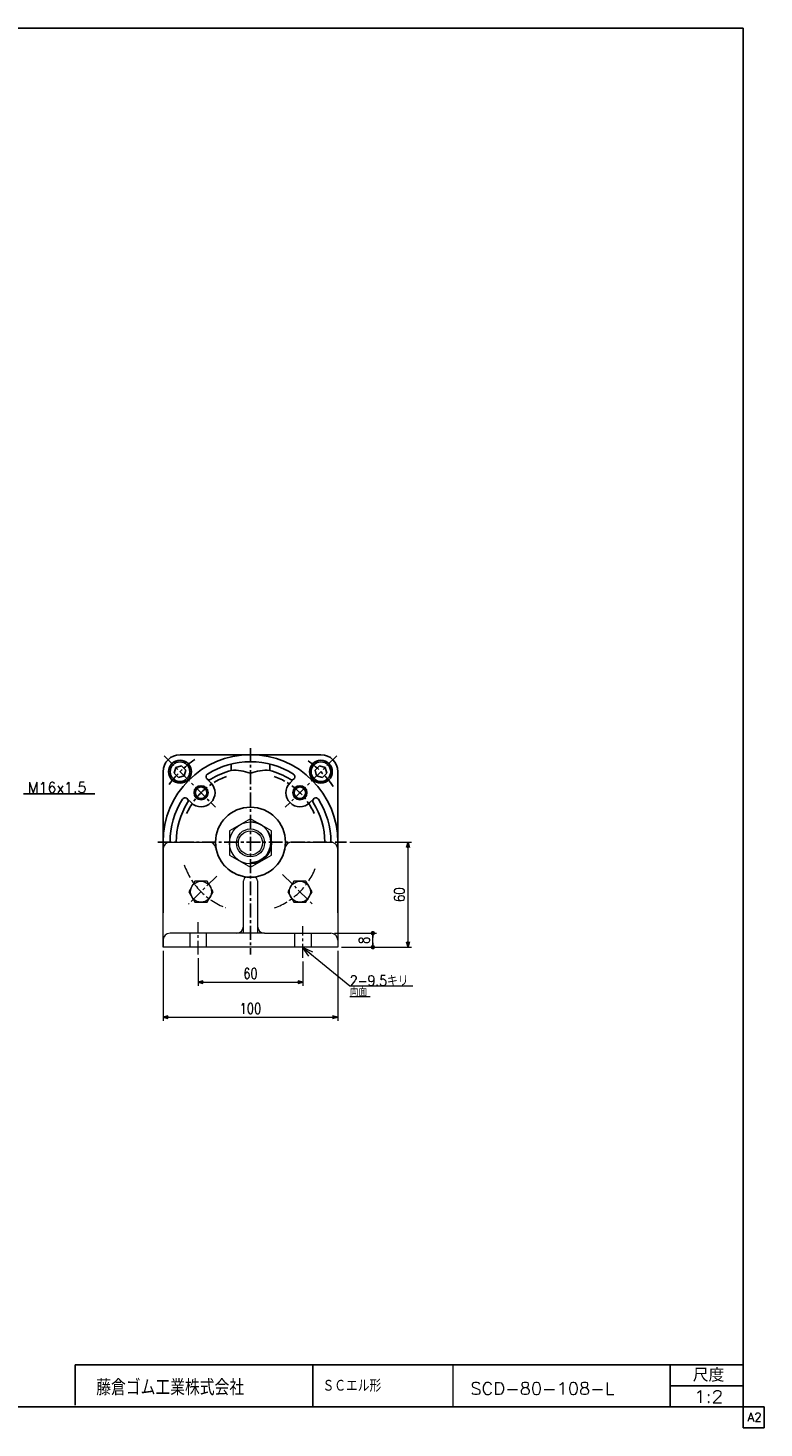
# Model space of a CAD drawing. Header units: millimetres. Extents: x -559 to 559, y -400 to 400.
# Tile 2 of 2: x 138 to 559, y -400 to 400. Entities that reach past the tile are written whole.
import ezdxf
from ezdxf.enums import TextEntityAlignment as Align

# ---------------------------------------------------------------- set-up
doc = ezdxf.new("R2010")
doc.units = ezdxf.units.MM
doc.header["$LTSCALE"] = 0.25
doc.linetypes.add('CENTER', pattern=[50.8, 31.75, -6.35, 6.35, -6.35])
doc.layers.add('ZUWAKU', color=7, linetype='Continuous')
doc.styles.add('dcStyle0', font='txt.shx', dxfattribs={"width": 0.8, "bigfont": 'bigfont'})
doc.dimstyles.new('DaDimRotatedStyle', dxfattribs={"dimtxt": 6, "dimasz": 3.000002, "dimexe": 2, "dimexo": 1, "dimgap": 2, "dimtad": 3, "dimdsep": 46, "dimtxsty": 'dcStyle0', "dimblk1": 'OPEN30', "dimblk2": 'OPEN30', "dimsah": 1, "dimcen": 0.09, "dimclrd": 4, "dimclre": 4, "dimclrt": 4, "dimadec": 0, "dimazin": 2, "dimtfac": 1, "dimtdec": 4, "dimtmove": 0, "dimatfit": 0, "dimfxl": 1, "dimarcsym": 0})

# ---------------------------------------------------------------- blocks, each defined once
blk = doc.blocks.new('DC_GROUP_Φ80_13')
at = {"color": 4, "linetype": 'Continuous', "lineweight": 25}
for p, q in [((222.49, -22.52), (221.59, -25.86)), ((225.84, -21.62), (222.49, -22.52)), ((228.29, -24.07), (225.84, -21.62)), ((221.59, -25.86), (224.04, -28.31)), ((224.04, -28.31), (227.39, -27.42)), ((227.39, -27.42), (228.29, -24.07))]:
    blk.add_line(p, q, dxfattribs=at)
for radius in [6.5, 5.63]:
    blk.add_circle((224.94, -24.97), radius, dxfattribs=at)
blk = doc.blocks.new('DC_GROUP_Φ80_14')
at = {"color": 4, "linetype": 'Continuous', "lineweight": 25}
for p, q in [((302.19, -24.07), (304.64, -21.62)), ((304.64, -21.62), (307.99, -22.52)), ((307.99, -22.52), (308.89, -25.86)), ((303.09, -27.42), (302.19, -24.07)), ((306.44, -28.31), (303.09, -27.42)), ((308.89, -25.86), (306.44, -28.31))]:
    blk.add_line(p, q, dxfattribs=at)
for radius in [6.5, 5.63]:
    blk.add_circle((305.54, -24.97), radius, dxfattribs=at)
blk = doc.blocks.new('DC_GROUP_Φ80_15')
at = {"color": 4, "linetype": 'Continuous', "lineweight": 13}
for p, q in [((265.24, -51.82), (253.24, -58.74)), ((277.24, -58.74), (265.24, -51.82)), ((253.24, -58.74), (253.24, -72.6)), ((277.24, -72.6), (277.24, -58.74)), ((253.24, -72.6), (265.24, -79.53)), ((265.24, -79.53), (277.24, -72.6))]:
    blk.add_line(p, q, dxfattribs=at)
for radius in [12, 8, 6.92]:
    blk.add_circle((265.24, -65.67), radius, dxfattribs=at)
blk = doc.blocks.new('DC_GROUP_Φ80_23')
at = {"color": 4, "linetype": 'Continuous', "lineweight": 13}
for p, q in [((233.49, -87.55), (230.03, -93.55)), ((240.42, -87.55), (233.49, -87.55)), ((243.88, -93.55), (240.42, -87.55)), ((230.03, -93.55), (233.49, -99.55)), ((240.42, -99.55), (243.88, -93.55)), ((233.49, -99.55), (240.42, -99.55))]:
    blk.add_line(p, q, dxfattribs=at)
blk.add_circle((236.96, -93.55), 6, dxfattribs=at)
blk = doc.blocks.new('DC_GROUP_Φ80_24')
at = {"color": 4, "linetype": 'Continuous', "lineweight": 13}
for p, q in [((290.06, -87.55), (286.6, -93.55)), ((296.99, -87.55), (290.06, -87.55)), ((300.45, -93.55), (296.99, -87.55)), ((286.6, -93.55), (290.06, -99.55)), ((296.99, -99.55), (300.45, -93.55)), ((290.06, -99.55), (296.99, -99.55))]:
    blk.add_line(p, q, dxfattribs=at)
blk.add_circle((293.53, -93.55), 6, dxfattribs=at)
blk = doc.blocks.new('DC_GROUP_Φ80_31')
at = {"color": 4, "linetype": 'Continuous', "lineweight": 18}
for p, q in [((298.69, -130.32), (295.08, -125.27)), ((295.08, -125.27), (300.73, -127.83)), ((295.08, -125.27), (299.71, -129.07))]:
    blk.add_line(p, q, dxfattribs=at)
blk = doc.blocks.new('DC_GROUP_Φ80_30')
at = {"color": 4, "linetype": 'Continuous', "lineweight": 13}
for p, q in [((295.08, -125.27), (322.08, -147.42)), ((322.08, -147.42), (358.08, -147.42)), ((322.08, -153.42), (333.73, -153.42))]:
    blk.add_line(p, q, dxfattribs=at)
at = {"linetype": 'Continuous'}
blk.add_blockref('DC_GROUP_Φ80_31', (0, 0), dxfattribs=at)
at = {"color": 4, "style": 'dcStyle0'}
for s, width, p, p2 in [('2-9.5キリ', 0.756757, (322.08, -147.42), (355.68, -147.42)), ('両面', 0.691667, (322.08, -153.42), (332.04, -153.42))]:
    blk.add_text(s, height=6, dxfattribs=dict(at, width=width)).set_placement(p, p2, align=Align.FIT)
blk = doc.blocks.new('_OPEN30')
at = {"color": 0, "linetype": 'ByBlock', "lineweight": -2}
for p, q in [((-1, 0.267949), (0, 0)), ((0, 0), (-1, -0.267949)), ((0, 0), (-1, 0))]:
    blk.add_line(p, q, dxfattribs=at)
blk = doc.blocks.new('*D38')
at = {"color": 4, "linetype": 'Continuous', "lineweight": 13}
for p, q in [((235.24, -131.46), (235.24, -147.27)), ((295.24, -133.36), (295.24, -147.27)), ((235.24, -145.27), (295.24, -145.27))]:
    blk.add_line(p, q, dxfattribs=at)
at = {"color": 4, "xscale": 3.000002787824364, "yscale": 2.999989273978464}
for p, rotation in [((235.24, -145.27), 180), ((295.24, -145.27), 360)]:
    blk.add_blockref('_OPEN30', p, dxfattribs=dict(at, rotation=rotation))
at = {"color": 4, "insert": (265.24, -143.27), "char_height": 6, "width": 18.75, "attachment_point": 8, "style": 'dcStyle0'}
blk.add_mtext('\\T1.00;60', dxfattribs=at)
blk = doc.blocks.new('*D39')
at = {"color": 4, "linetype": 'Continuous', "lineweight": 13}
for p, q in [((215.24, -127.27), (215.24, -167.27)), ((315.24, -127.27), (315.24, -167.27)), ((215.24, -165.27), (315.24, -165.27))]:
    blk.add_line(p, q, dxfattribs=at)
at = {"color": 4, "xscale": 3.000002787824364, "yscale": 2.999989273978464}
for p, rotation in [((215.24, -165.27), 180), ((315.24, -165.27), 360)]:
    blk.add_blockref('_OPEN30', p, dxfattribs=dict(at, rotation=rotation))
at = {"color": 4, "insert": (265.24, -163.27), "char_height": 6, "width": 24.375, "attachment_point": 8, "style": 'dcStyle0'}
blk.add_mtext('\\T1.00;100', dxfattribs=at)
blk = doc.blocks.new('_DOT')
at = {"color": 0, "linetype": 'ByBlock', "lineweight": -2}
blk.add_line((-0.5, 0), (-1, 0), dxfattribs=at)
at = {"color": 0, "linetype": 'ByBlock', "const_width": 0.5}
blk.add_lwpolyline([(-0.25, 0, 1), (0.25, 0, 1)], format="xyb", close=True, dxfattribs=at)
blk = doc.blocks.new('*D40')
at = {"color": 4, "linetype": 'Continuous', "lineweight": 13}
for p, q in [((313.24, -117.27), (337.24, -117.27)), ((335.24, -125.27), (335.24, -117.27)), ((317.24, -125.27), (337.24, -125.27))]:
    blk.add_line(p, q, dxfattribs=at)
at = {"color": 4, "xscale": 2.5, "yscale": 2.5}
for p, rotation in [((335.24, -117.27), 90), ((335.24, -125.27), 270)]:
    blk.add_blockref('_DOT', p, dxfattribs=dict(at, rotation=rotation))
at = {"color": 4, "insert": (333.24, -121.27), "char_height": 6, "width": 13.125, "attachment_point": 8, "rotation": 90, "style": 'dcStyle0'}
blk.add_mtext('\\T1.00;8', dxfattribs=at)
blk = doc.blocks.new('*D41')
at = {"color": 4, "linetype": 'Continuous', "lineweight": 13}
for p, q in [((322.11, -65.27), (357.39, -65.27)), ((355.39, -125.27), (355.39, -65.27)), ((317.24, -125.27), (357.39, -125.27))]:
    blk.add_line(p, q, dxfattribs=at)
at = {"color": 4, "xscale": 3.000002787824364, "yscale": 2.999989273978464}
for p, rotation in [((355.39, -65.27), 90), ((355.39, -125.27), 270)]:
    blk.add_blockref('_OPEN30', p, dxfattribs=dict(at, rotation=rotation))
at = {"color": 4, "insert": (353.39, -95.27), "char_height": 6, "width": 18.75, "attachment_point": 8, "rotation": 90, "style": 'dcStyle0'}
blk.add_mtext('\\T1.00;60', dxfattribs=at)

msp = doc.modelspace()

# ---------------------------------------------------------------- linework, layer by layer
at = {"color": 4, "linetype": 'CENTER', "lineweight": 25}
for p, q in [((215.852, -15.879), (245.301, -45.327)), ((265.241, -11.455), (265.241, -129.463)), ((314.63, -15.879), (285.181, -45.327)), ((212.162, -65.268), (320.112, -65.268))]:
    msp.add_line(p, q, dxfattribs=at)
at = {"color": 4, "linetype": 'Continuous', "lineweight": 25}
for p, q in [((265.241, -15.268), (224.941, -15.268)), ((265.241, -15.268), (305.541, -15.268)), ((254.241, -20.602), (254.241, -24.216)), ((276.241, -20.602), (276.241, -24.216)), ((215.241, -65.268), (215.241, -24.968)), ((242.613, -31.327), (240.377, -29.09)), ((287.868, -31.327), (290.104, -29.09)), ((315.241, -65.268), (315.241, -24.968)), ((135.42, -37.556), (176.303, -37.556)), ((231.3, -42.64), (229.063, -40.404)), ((299.182, -42.64), (301.418, -40.404)), ((215.241, -65.268), (215.241, -105.568)), ((315.241, -65.268), (315.241, -105.568))]:
    msp.add_line(p, q, dxfattribs=at)
at = {"color": 4, "linetype": 'Continuous', "lineweight": 13}
for p, q in [((215.241, -125.268), (215.241, -69.268)), ((219.241, -65.268), (241.576, -65.268)), ((288.905, -65.268), (311.241, -65.268)), ((315.241, -69.268), (315.241, -125.268)), ((261.241, -117.268), (261.241, -87.268)), ((263.241, -85.268), (267.241, -85.268)), ((269.241, -87.268), (269.241, -117.268)), ((273.241, -117.268), (219.241, -117.268)), ((273.241, -117.268), (311.241, -117.268)), ((215.241, -121.268), (215.241, -125.268)), ((315.241, -125.268), (215.241, -125.268)), ((315.241, -121.268), (315.241, -125.268))]:
    msp.add_line(p, q, dxfattribs=at)
at = {"color": 4, "linetype": 'CENTER', "lineweight": 13}
for p, q in [((245.911, -84.597), (229.885, -100.623)), ((283.609, -83.636), (300.596, -100.623)), ((235.241, -129.463), (235.241, -110.961)), ((230.491, -117.268), (230.491, -125.268)), ((239.991, -117.268), (239.991, -125.268)), ((290.491, -117.268), (290.491, -125.268)), ((295.241, -131.361), (295.241, -113.333)), ((299.991, -117.268), (299.991, -125.268))]:
    msp.add_line(p, q, dxfattribs=at)
at = {"color": 4, "linetype": 'Continuous', "lineweight": 25}
for centre, radius in [((236.957, -36.983), 4), ((236.957, -36.983), 3.3), ((293.525, -36.983), 4), ((293.525, -36.983), 3.3)]:
    msp.add_circle(centre, radius, dxfattribs=at)
for centre, radius, start, end in [((224.941, -24.968), 9.7, 90, 180), ((265.241, -65.268), 50, 90, 180), ((265.241, -65.268), 50, 0, 90), ((305.541, -24.968), 9.7, 0, 90), ((265.241, -65.268), 46, 90, 122.271056), ((265.241, -65.268), 46, 57.728944, 90), ((236.957, -36.983), 8, 225, 45), ((241.615, -27.853), 1.75, 122.271056, 302.271056), ((265.241, -65.268), 42.5, 105.000266, 122.271056), ((256.125, -49.145), 25, 68.949298, 94.322715), ((274.356, -49.145), 25, 85.677285, 111.050702), ((265.241, -65.268), 42.5, 57.728944, 74.999734), ((293.525, -36.983), 8, 135, 315), ((288.867, -27.853), 1.75, 237.728944, 57.728944), ((227.826, -41.642), 1.75, 327.728944, 147.728944), ((302.656, -41.642), 1.75, 32.271056, 212.271056), ((265.241, -65.268), 46, 147.728944, 180), ((265.241, -65.268), 42.5, 147.728944, 180), ((265.241, -65.268), 20, 90, 270), ((265.241, -65.268), 20, 270, 90), ((265.241, -65.268), 42.5, 0, 32.271056), ((265.241, -65.268), 46, 0, 32.271056), ((265.241, -65.268), 11.7, 270, 90)]:
    msp.add_arc(centre, radius, start, end, dxfattribs=at)
at = {"color": 4, "linetype": 'CENTER', "lineweight": 25}
for radius, start, end in [(57, 123.824023, 146.074865), (57, 33.925135, 56.175977), (40, 109.929517, 155.860086), (40, 24.300916, 70.070483)]:
    msp.add_arc((265.241, -65.268), radius, start, end, dxfattribs=at)
at = {"color": 4, "linetype": 'Continuous', "lineweight": 13}
for centre, radius, start, end in [((219.241, -69.268), 4, 90, 180), ((241.576, -69.268), 4, 9.594068, 90), ((265.241, -65.268), 20, 189.594068, 350.405932), ((288.905, -69.268), 4, 90, 170.405932), ((311.241, -69.268), 4, 0, 90), ((263.241, -87.268), 2, 90, 180), ((267.241, -87.268), 2, 0, 90), ((219.241, -121.268), 4, 90, 180), ((257.241, -113.268), 4, 270, 0), ((273.241, -113.268), 4, 180, 270), ((311.241, -121.268), 4, 0, 90)]:
    msp.add_arc(centre, radius, start, end, dxfattribs=at)
at = {"color": 4, "linetype": 'CENTER', "lineweight": 13}
for start, end in [(198.881319, 249.173021), (290.146414, 339.499022)]:
    msp.add_arc((265.241, -65.268), 40, start, end, dxfattribs=at)
at = {"layer": 'ZUWAKU', "color": 5, "linetype": 'Continuous', "lineweight": 25}
for p, q in [((547, 400), (-559, 400)), ((547, -400), (547, 400)), ((559, -388), (-559, -388)), ((559, -400), (559, -388)), ((559, -400), (547, -400))]:
    msp.add_line(p, q, dxfattribs=at)
at = {"layer": 'ZUWAKU', "color": 4, "linetype": 'Continuous', "lineweight": 25}
for p, q in [((165, -364), (547, -364)), ((165, -386.93), (165, -364)), ((301, -364), (301, -388)), ((505.27, -388), (505.27, -364)), ((505.27, -376), (547, -376))]:
    msp.add_line(p, q, dxfattribs=at)
at = {"layer": 'ZUWAKU', "color": 4, "linetype": 'Continuous', "lineweight": 13}
msp.add_line((381, -364), (381, -388), dxfattribs=at)

# ---------------------------------------------------------------- block references
at = {"linetype": 'Continuous'}
for name in ['DC_GROUP_Φ80_13', 'DC_GROUP_Φ80_14', 'DC_GROUP_Φ80_15', 'DC_GROUP_Φ80_23', 'DC_GROUP_Φ80_24', 'DC_GROUP_Φ80_30']:
    msp.add_blockref(name, (0, 0), dxfattribs=at)

# ---------------------------------------------------------------- texts
at = {"color": 4, "style": 'dcStyle0'}
for s, height, width, p, p2 in [('M16x1.5', 6, 0.8, (137.82, -36.956), (171.42, -36.956)), ('ＳＣエル形', 7, 0.8, (306.435, -379.336), (340.035, -379.336)), ('SCD-80-108-L', 7, 0.98, (391.035, -380.947), (473.355, -380.947)), ('1:2', 7, 0.8, (518.908, -385.531), (535.708, -385.531))]:
    msp.add_text(s, height=height, dxfattribs=dict(at, width=width)).set_placement(p, p2, align=Align.FIT)
at = {"layer": 'ZUWAKU', "color": 4, "style": 'dcStyle0'}
for s, height, width, p, p2 in [('尺度', 7.6, 0.991667, (518.23, -373.56), (536.318, -373.56)), ('藤倉ゴム工業株式会社', 9, 0.783333, (177.025, -381.315), (261.625, -381.315))]:
    msp.add_text(s, height=height, dxfattribs=dict(at, width=width)).set_placement(p, p2, align=Align.FIT)
at = {"layer": 'ZUWAKU', "color": 7, "style": 'dcStyle0', "width": 0.8}
msp.add_text('A2', height=5, dxfattribs=at).set_placement((549.615, -396.25), (557.615, -396.25), align=Align.FIT)

# ---------------------------------------------------------------- dimensions: what is measured, and where the dimension line sits
at = {"linetype": 'Continuous', "lineweight": 13}
for base, p2, override, picture, middle in [((355.387, -65.268), (321.112, -65.268), {"dimtxt": 6, "dimasz": 3.000002, "dimexe": 2, "dimexo": 1, "dimgap": 2, "dimtad": 3, "dimtih": 0, "dimtoh": 0, "dimdec": 2, "dimzin": 8, "dimtxsty": 'dcStyle0', "dimblk1": 'OPEN30', "dimblk2": 'OPEN30', "dimsah": 1, "dimclrd": 4, "dimclre": 4, "dimclrt": 4, "dimazin": 2, "dimtofl": 1, "dimatfit": 0, "dimtolj": 0, "dimtzin": 8}, '*D41', (355.387, -95.268)), ((335.241, -117.268), (312.241, -117.268), {"dimtxt": 6, "dimasz": 2.5, "dimexe": 2, "dimexo": 1, "dimgap": 2, "dimtad": 3, "dimtih": 0, "dimtoh": 0, "dimdec": 2, "dimzin": 8, "dimtxsty": 'dcStyle0', "dimblk1": 'DOT', "dimblk2": 'DOT', "dimsah": 1, "dimclrd": 4, "dimclre": 4, "dimclrt": 4, "dimazin": 2, "dimtofl": 1, "dimatfit": 0, "dimtolj": 0, "dimtzin": 8}, '*D40', (335.241, -121.268))]:
    dim = msp.add_linear_dim(base=base, p1=(316.241, -125.268), p2=p2, angle=90, dimstyle='DaDimRotatedStyle', override=override, dxfattribs=at)
    dim.commit()
    dim.dimension.update_dxf_attribs({"geometry": picture, "text_midpoint": middle})
for base, p1, p2, picture, middle in [((315.241, -165.268), (215.241, -126.268), (315.241, -126.268), '*D39', (265.241, -165.268)), ((295.241, -145.268), (235.241, -130.463), (295.241, -132.361), '*D38', (265.241, -145.268))]:
    dim = msp.add_linear_dim(base=base, p1=p1, p2=p2, dimstyle='DaDimRotatedStyle', override={"dimtxt": 6, "dimasz": 3.000002, "dimexe": 2, "dimexo": 1, "dimgap": 2, "dimtad": 3, "dimtih": 0, "dimtoh": 0, "dimdec": 2, "dimzin": 8, "dimtxsty": 'dcStyle0', "dimblk1": 'OPEN30', "dimblk2": 'OPEN30', "dimsah": 1, "dimclrd": 4, "dimclre": 4, "dimclrt": 4, "dimazin": 2, "dimtofl": 1, "dimatfit": 0, "dimtolj": 0, "dimtzin": 8}, dxfattribs=at)
    dim.commit()
    dim.dimension.update_dxf_attribs({"geometry": picture, "text_midpoint": middle})

doc.saveas('drawing.dxf')
